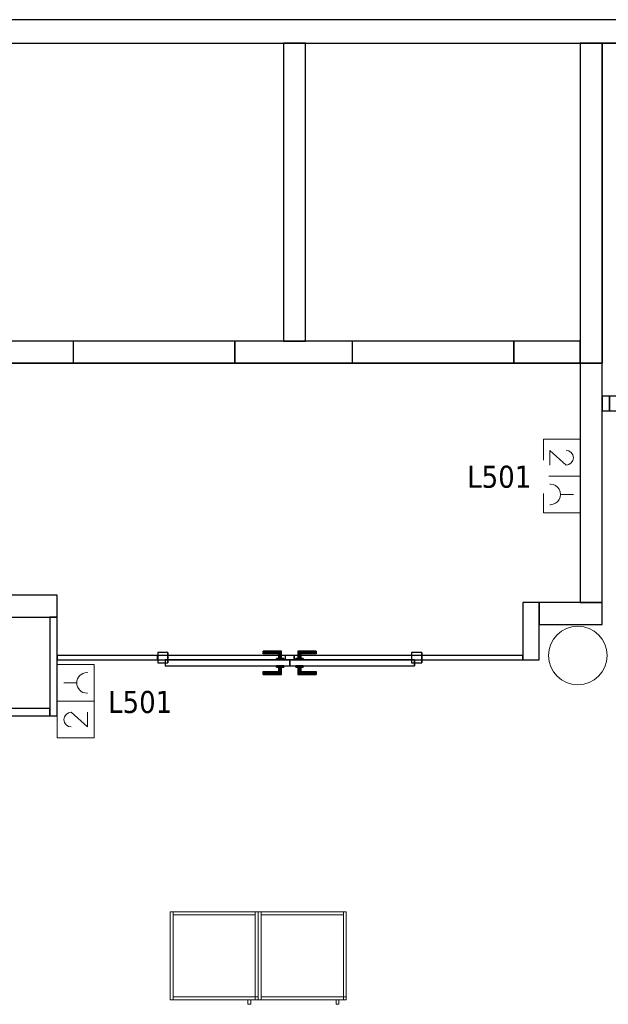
# Model space of a CAD drawing. Header units: metres. Extents: x 397.7 to 427.5, y 12.7 to 28.4.
# Tile 119 of 122: x 417.2 to 421.2, y 21.5 to 28.2. Entities that reach past the tile are written whole.
import ezdxf

# ---------------------------------------------------------------- set-up
doc = ezdxf.new("R2010")
doc.units = ezdxf.units.M
doc.layers.add('01_CARPINTERIA', color=5, linetype='Continuous', lineweight=25, true_color=0x0000ff)
doc.layers.add('01_SUELOS', color=7, linetype='Continuous', lineweight=25, true_color=0x007f00)
for name, color, linetype, lineweight in [('02_MOBILIARIO', 7, 'Continuous', 18), ('A-COLS-____-MCUT', 7, 'Continuous', 18), ('A-COLS-____-OTLN', 7, 'Continuous', 18), ('A-DETL-____-MBND', 7, 'Continuous', 18), ('A-GENM-____-OTLN', 7, 'Continuous', 18), ('A-WALL-____-MCUT', 7, 'Continuous', 25), ('A-WALL-____-OTLN', 7, 'Continuous', 25), ('E-ELEC-FIXT-IDEN', 7, 'Continuous', 30)]:
    doc.layers.add(name, color=color, linetype=linetype, lineweight=lineweight)
doc.styles.add('Tahoma_3', font='tahoma.ttf', dxfattribs={"height": 0.15})

# ---------------------------------------------------------------- blocks, each defined once
blk = doc.blocks.new('Family - Armai 60x60x60_P5-151211-08_ELEC_P5')
at = {"layer": 'A-DETL-____-MBND', "color": 253, "true_color": 0xaaaaaa}
for p, q in [((0, 0.03), (0, 0.63)), ((0, 0.63), (0, 0.03)), ((0, 0.63), (0.6, 0.63)), ((0.6, 0.63), (0, 0.63)), ((0, 0.03), (0, 0.63)), ((0, 0.63), (0.02, 0.63)), ((0, 0.63), (0.02, 0.63)), ((0, 0.63), (0, 0.03)), ((0, 0.03), (0, 0.63)), ((0, 0.63), (0, 0.03)), ((0, 0.63), (0.6, 0.63)), ((0.6, 0.63), (0, 0.63)), ((0.02, 0.63), (0.02, 0.03)), ((0.02, 0.03), (0.02, 0.63)), ((0.02, 0.61), (0.02, 0.63)), ((0.02, 0.63), (0.02, 0.61)), ((0.02, 0.63), (0.58, 0.63)), ((0.58, 0.63), (0.02, 0.63)), ((0.58, 0.61), (0.02, 0.61)), ((0.02, 0.61), (0.58, 0.61)), ((0.58, 0.03), (0.58, 0.63)), ((0.58, 0.63), (0.6, 0.63)), ((0.58, 0.63), (0.6, 0.63)), ((0.58, 0.63), (0.58, 0.03)), ((0.58, 0.63), (0.58, 0.61)), ((0.58, 0.63), (0.58, 0.61)), ((0.6, 0.63), (0.6, 0.03)), ((0.6, 0.03), (0.6, 0.63)), ((0.6, 0.63), (0.6, 0.03)), ((0.6, 0.03), (0.6, 0.63)), ((0.6, 0.63), (0.6, 0.03)), ((0.6, 0.03), (0.6, 0.63)), ((0.6, 0.03), (0, 0.03)), ((0, 0.03), (0.6, 0.03)), ((0.02, 0.03), (0, 0.03)), ((0, 0.03), (0.02, 0.03)), ((0.6, 0.03), (0, 0.03)), ((0, 0.03), (0.6, 0.03)), ((0.02, 0.03), (0.02, 0.05)), ((0.02, 0.05), (0.02, 0.03)), ((0.02, 0.05), (0.58, 0.05)), ((0.58, 0.05), (0.02, 0.05)), ((0.58, 0.03), (0.02, 0.03)), ((0.02, 0.03), (0.58, 0.03)), ((0.53, 0), (0.53, 0.03)), ((0.53, 0.03), (0.53, 0)), ((0.53, 0.03), (0.55, 0.03)), ((0.55, 0.03), (0.53, 0.03)), ((0.55, 0), (0.53, 0)), ((0.53, 0), (0.55, 0)), ((0.55, 0.03), (0.55, 0)), ((0.55, 0.03), (0.55, 0)), ((0.58, 0.03), (0.58, 0.05)), ((0.58, 0.05), (0.6, 0.05)), ((0.58, 0.03), (0.58, 0.05)), ((0.6, 0.05), (0.58, 0.05)), ((0.58, 0.05), (0.58, 0.03)), ((0.58, 0.05), (0.58, 0.03)), ((0.6, 0.03), (0.58, 0.03)), ((0.58, 0.03), (0.6, 0.03)), ((0.6, 0.03), (0.58, 0.03)), ((0.58, 0.03), (0.6, 0.03)), ((0.6, 0.05), (0.6, 0.03)), ((0.6, 0.03), (0.6, 0.05))]:
    blk.add_line(p, q, dxfattribs=at)
blk = doc.blocks.new('Family - Evans P5-151270-08_ELEC_P5')
at = {"layer": 'A-WALL-____-MCUT', "color": 253, "true_color": 0xaaaaaa}
for p, q in [((0.6881, 0.03), (0, 0.03)), ((0, 0.03), (0, 0)), ((0, 0), (0.6881, 0)), ((0.6881, 0), (0.6881, 0.03)), ((2.4872, 0.03), (2.4872, 0)), ((3.1707, 0.03), (2.4872, 0.03)), ((2.4872, 0), (3.1707, 0)), ((3.1707, 0), (3.1707, 0.03))]:
    blk.add_line(p, q, dxfattribs=at)
at = {"layer": 'A-WALL-____-OTLN', "color": 253, "true_color": 0xaaaaaa}
for p, q in [((3.1707, 0.03), (0, 0.03)), ((0, 0.03), (0, 0)), ((0, 0), (3.1707, 0)), ((2.4872, 0.03), (0.6881, 0.03)), ((0.6881, 0.03), (0.6881, 0)), ((2.4872, 0.03), (2.4872, 0)), ((3.1707, 0), (3.1707, 0.03)), ((0.6881, 0), (2.4872, 0))]:
    blk.add_line(p, q, dxfattribs=at)
at = {"layer": 'A-WALL-____-OTLN', "color": 253, "lineweight": 18, "true_color": 0xaaaaaa}
blk.add_line((0, 0), (3.1707, 0), dxfattribs=at)
blk = doc.blocks.new('Family - Vano porta P5-151272-08_ELEC_P5')
at = {"layer": 'A-GENM-____-OTLN', "color": 253, "true_color": 0xaaaaaa}
for p, q in [((418.1305, 23.8995), (418.1305, 23.8695)), ((419.9296, 23.8995), (418.1305, 23.8995)), ((418.1305, 23.8995), (418.1305, 23.8695)), ((418.1305, 23.8995), (419.9296, 23.8995)), ((418.1305, 23.8695), (419.9296, 23.8695)), ((419.9296, 23.8695), (418.1305, 23.8695)), ((419.9296, 23.8695), (419.9296, 23.8995)), ((419.9296, 23.8995), (419.9296, 23.8695))]:
    blk.add_line(p, q, dxfattribs=at)
blk = doc.blocks.new('Family - Evans P5-151276-08_ELEC_P5')
at = {"layer": 'A-WALL-____-MCUT', "color": 253, "true_color": 0xaaaaaa}
for p, q in [((0.39, 0.11), (0, 0.11)), ((0, 0.11), (0, 0)), ((0.39, 0), (0.39, 0.11)), ((0, 0), (0.39, 0))]:
    blk.add_line(p, q, dxfattribs=at)
at = {"layer": 'A-WALL-____-OTLN', "color": 253, "true_color": 0xaaaaaa}
for p, q in [((0.39, 0.11), (0, 0.11)), ((0, 0.11), (0, 0)), ((0.39, 0), (0.39, 0.11)), ((0, 0), (0.39, 0))]:
    blk.add_line(p, q, dxfattribs=at)
at = {"layer": 'A-WALL-____-OTLN', "color": 253, "lineweight": 18, "true_color": 0xaaaaaa}
blk.add_line((0, 0), (0.39, 0), dxfattribs=at)
blk = doc.blocks.new('Family - LONDR55-XX_ZZ-ARQ-CAA-M3D-Londres55-151293-08_ELEC_P5')
at = {"layer": '01_CARPINTERIA', "color": 161, "true_color": 0xaaaaff}
for p, q in [((0.719, 0.1487), (0.719, 0.15)), ((0.719, 0.15), (0.719, 0.1487)), ((0.844, 0.15), (0.719, 0.15)), ((0.719, 0.145), (0.719, 0.1487)), ((0.719, 0.1487), (0.719, 0.145)), ((0.8427, 0.1487), (0.719, 0.1487)), ((0.8427, 0.1487), (0.719, 0.1487)), ((0.719, 0.14), (0.719, 0.145)), ((0.719, 0.145), (0.719, 0.14)), ((0.839, 0.145), (0.719, 0.145)), ((0.839, 0.145), (0.719, 0.145)), ((0.719, 0.135), (0.719, 0.14)), ((0.719, 0.14), (0.719, 0.135)), ((0.719, 0.14), (0.834, 0.14)), ((0.834, 0.14), (0.719, 0.14)), ((0.719, 0.135), (0.719, 0.1313)), ((0.719, 0.1313), (0.719, 0.135)), ((0.829, 0.135), (0.719, 0.135)), ((0.829, 0.135), (0.719, 0.135)), ((0.8254, 0.1313), (0.829, 0.135)), ((0.829, 0.135), (0.8254, 0.1313)), ((0.829, 0.135), (0.834, 0.14)), ((0.834, 0.14), (0.829, 0.135)), ((0.829, 0.1), (0.829, 0.135)), ((0.829, 0.1), (0.829, 0.135)), ((0.839, 0.145), (0.834, 0.14)), ((0.834, 0.14), (0.839, 0.145)), ((0.834, 0.14), (0.834, 0.1)), ((0.834, 0.1), (0.834, 0.14)), ((0.8427, 0.1487), (0.839, 0.145)), ((0.839, 0.145), (0.8427, 0.1487)), ((0.839, 0.1), (0.839, 0.145)), ((0.839, 0.1), (0.839, 0.145)), ((0.844, 0.15), (0.8427, 0.1487)), ((0.8427, 0.1487), (0.844, 0.15)), ((0.8427, 0.1), (0.8427, 0.1487)), ((0.8427, 0.1), (0.8427, 0.1487)), ((0.844, 0.1), (0.844, 0.15)), ((0.9564, 0.1487), (0.955, 0.15)), ((0.955, 0.15), (0.955, 0.1)), ((0.955, 0.15), (0.9564, 0.1487)), ((1.08, 0.15), (0.955, 0.15)), ((0.96, 0.145), (0.9564, 0.1487)), ((0.9564, 0.1487), (0.9564, 0.1)), ((0.9564, 0.1487), (0.9564, 0.1)), ((0.9564, 0.1487), (0.96, 0.145)), ((1.08, 0.1487), (0.9564, 0.1487)), ((1.08, 0.1487), (0.9564, 0.1487)), ((0.965, 0.14), (0.96, 0.145)), ((0.96, 0.145), (0.96, 0.1)), ((0.96, 0.145), (0.96, 0.1)), ((0.96, 0.145), (0.965, 0.14)), ((1.08, 0.145), (0.96, 0.145)), ((1.08, 0.145), (0.96, 0.145)), ((0.965, 0.1), (0.965, 0.14)), ((0.965, 0.14), (0.965, 0.1)), ((0.965, 0.14), (0.97, 0.135)), ((0.97, 0.135), (0.965, 0.14)), ((0.965, 0.14), (1.08, 0.14)), ((1.08, 0.14), (0.965, 0.14)), ((0.97, 0.135), (0.97, 0.1)), ((0.97, 0.135), (0.9737, 0.1313)), ((0.9737, 0.1313), (0.97, 0.135)), ((0.97, 0.135), (0.97, 0.1)), ((1.08, 0.135), (0.97, 0.135)), ((1.08, 0.135), (0.97, 0.135)), ((1.08, 0.1487), (1.08, 0.15)), ((1.08, 0.15), (1.08, 0.1487)), ((1.08, 0.145), (1.08, 0.1487)), ((1.08, 0.1487), (1.08, 0.145)), ((1.08, 0.145), (1.08, 0.14)), ((1.08, 0.14), (1.08, 0.145)), ((1.08, 0.14), (1.08, 0.135)), ((1.08, 0.135), (1.08, 0.14)), ((1.08, 0.135), (1.08, 0.1313)), ((1.08, 0.1313), (1.08, 0.135)), ((0.07, 0.07), (0, 0.07)), ((0, 0.07), (0, 0)), ((0.07, 0.07), (0, 0.07)), ((0, 0), (0, 0.07)), ((0.899, 0.09), (0.05, 0.09)), ((0.05, 0.09), (0.05, 0.05)), ((0.899, 0.09), (0.05, 0.09)), ((0.05, 0.05), (0.05, 0.09)), ((0.07, 0), (0.07, 0.07)), ((0.07, 0), (0.07, 0.07)), ((0.719, 0.1313), (0.719, 0.13)), ((0.719, 0.13), (0.719, 0.1313)), ((0.8254, 0.1313), (0.719, 0.1313)), ((0.8254, 0.1313), (0.719, 0.1313)), ((0.824, 0.13), (0.719, 0.13)), ((0.859, 0.1), (0.809, 0.1)), ((0.809, 0.1), (0.859, 0.1)), ((0.809, 0.09), (0.809, 0.1)), ((0.809, 0.09), (0.809, 0.1)), ((0.859, 0.09), (0.809, 0.09)), ((0.809, 0.09), (0.859, 0.09)), ((0.824, 0.13), (0.8254, 0.1313)), ((0.8254, 0.1313), (0.824, 0.13)), ((0.824, 0.1), (0.824, 0.13)), ((0.8254, 0.1), (0.824, 0.1)), ((0.824, 0.1), (0.8254, 0.1)), ((0.8254, 0.1), (0.8254, 0.1313)), ((0.8254, 0.1), (0.8254, 0.1313)), ((0.829, 0.1), (0.8254, 0.1)), ((0.8254, 0.1), (0.829, 0.1)), ((0.834, 0.1), (0.829, 0.1)), ((0.829, 0.1), (0.834, 0.1)), ((0.839, 0.1), (0.834, 0.1)), ((0.834, 0.1), (0.839, 0.1)), ((0.839, 0.1), (0.8427, 0.1)), ((0.8427, 0.1), (0.839, 0.1)), ((0.8427, 0.1), (0.844, 0.1)), ((0.844, 0.1), (0.8427, 0.1)), ((0.859, 0.09), (0.859, 0.1)), ((0.859, 0.1), (0.859, 0.09)), ((0.899, 0.05), (0.899, 0.09)), ((0.899, 0.05), (0.899, 0.09)), ((1.7491, 0.09), (0.9, 0.09)), ((0.9, 0.09), (0.9, 0.05)), ((1.7491, 0.09), (0.9, 0.09)), ((0.9, 0.05), (0.9, 0.09)), ((0.99, 0.1), (0.94, 0.1)), ((0.94, 0.1), (0.99, 0.1)), ((0.94, 0.09), (0.94, 0.1)), ((0.94, 0.09), (0.94, 0.1)), ((0.99, 0.09), (0.94, 0.09)), ((0.94, 0.09), (0.99, 0.09)), ((0.9564, 0.1), (0.955, 0.1)), ((0.955, 0.1), (0.9564, 0.1)), ((0.96, 0.1), (0.9564, 0.1)), ((0.9564, 0.1), (0.96, 0.1)), ((0.965, 0.1), (0.96, 0.1)), ((0.96, 0.1), (0.965, 0.1)), ((0.97, 0.1), (0.965, 0.1)), ((0.965, 0.1), (0.97, 0.1)), ((0.97, 0.1), (0.9737, 0.1)), ((0.9737, 0.1), (0.97, 0.1)), ((0.9737, 0.1313), (0.9737, 0.1)), ((0.9737, 0.1313), (0.975, 0.13)), ((0.975, 0.13), (0.9737, 0.1313)), ((0.9737, 0.1313), (0.9737, 0.1)), ((1.08, 0.1313), (0.9737, 0.1313)), ((1.08, 0.1313), (0.9737, 0.1313)), ((0.9737, 0.1), (0.975, 0.1)), ((0.975, 0.1), (0.9737, 0.1)), ((0.975, 0.13), (0.975, 0.1)), ((1.08, 0.13), (0.975, 0.13)), ((0.99, 0.09), (0.99, 0.1)), ((0.99, 0.1), (0.99, 0.09)), ((1.08, 0.1313), (1.08, 0.13)), ((1.08, 0.13), (1.08, 0.1313)), ((1.7991, 0.07), (1.7291, 0.07)), ((1.7291, 0.07), (1.7291, 0)), ((1.7991, 0.07), (1.7291, 0.07)), ((1.7291, 0), (1.7291, 0.07)), ((1.7491, 0.05), (1.7491, 0.09)), ((1.7491, 0.05), (1.7491, 0.09)), ((1.7991, 0), (1.7991, 0.07)), ((1.7991, 0), (1.7991, 0.07)), ((0, 0), (0.07, 0)), ((0, 0), (0.07, 0)), ((0.05, 0.05), (0.899, 0.05)), ((0.05, 0.05), (0.899, 0.05)), ((0.719, 0.0087), (0.719, 0.01)), ((0.719, 0.01), (0.719, 0.0087)), ((0.719, 0.01), (0.824, 0.01)), ((0.719, 0.005), (0.719, 0.0087)), ((0.719, 0.0087), (0.719, 0.005)), ((0.719, 0.0087), (0.8254, 0.0087)), ((0.719, 0.0087), (0.8254, 0.0087)), ((0.719, 0), (0.719, 0.005)), ((0.719, 0.005), (0.719, 0)), ((0.719, 0.005), (0.829, 0.005)), ((0.719, 0.005), (0.829, 0.005)), ((0.719, -0.005), (0.719, 0)), ((0.834, 0), (0.719, 0)), ((0.719, 0), (0.834, 0)), ((0.809, 0.05), (0.859, 0.05)), ((0.859, 0.05), (0.809, 0.05)), ((0.809, 0.04), (0.809, 0.05)), ((0.809, 0.04), (0.809, 0.05)), ((0.809, 0.04), (0.859, 0.04)), ((0.859, 0.04), (0.809, 0.04)), ((0.8254, 0.04), (0.824, 0.04)), ((0.824, 0.04), (0.8254, 0.04)), ((0.824, 0.01), (0.824, 0.04)), ((0.8254, 0.0087), (0.824, 0.01)), ((0.824, 0.01), (0.8254, 0.0087)), ((0.829, 0.04), (0.8254, 0.04)), ((0.8254, 0.04), (0.829, 0.04)), ((0.8254, 0.0087), (0.8254, 0.04)), ((0.8254, 0.0087), (0.8254, 0.04)), ((0.829, 0.005), (0.8254, 0.0087)), ((0.8254, 0.0087), (0.829, 0.005)), ((0.829, 0.04), (0.834, 0.04)), ((0.834, 0.04), (0.829, 0.04)), ((0.829, 0.005), (0.829, 0.04)), ((0.829, 0.005), (0.829, 0.04)), ((0.834, 0), (0.829, 0.005)), ((0.829, 0.005), (0.834, 0)), ((0.834, 0.04), (0.839, 0.04)), ((0.839, 0.04), (0.834, 0.04)), ((0.834, 0.04), (0.834, 0)), ((0.834, 0), (0.834, 0.04)), ((0.834, 0), (0.839, -0.005)), ((0.839, 0.04), (0.8427, 0.04)), ((0.8427, 0.04), (0.839, 0.04)), ((0.839, -0.005), (0.839, 0.04)), ((0.839, -0.005), (0.839, 0.04)), ((0.8427, 0.04), (0.844, 0.04)), ((0.844, 0.04), (0.8427, 0.04)), ((0.8427, -0.0087), (0.8427, 0.04)), ((0.8427, -0.0087), (0.8427, 0.04)), ((0.844, -0.01), (0.844, 0.04)), ((0.859, 0.04), (0.859, 0.05)), ((0.859, 0.05), (0.859, 0.04)), ((0.93, 0.05), (0.87, 0.05)), ((0.87, 0.05), (0.87, 0.02)), ((0.93, 0.05), (0.87, 0.05)), ((0.87, 0.02), (0.87, 0.05)), ((0.87, 0.02), (0.93, 0.02)), ((0.87, 0.02), (0.93, 0.02)), ((0.9, 0.05), (1.7491, 0.05)), ((0.9, 0.05), (1.7491, 0.05)), ((0.93, 0.02), (0.93, 0.05)), ((0.93, 0.02), (0.93, 0.05)), ((0.94, 0.05), (0.99, 0.05)), ((0.99, 0.05), (0.94, 0.05)), ((0.94, 0.04), (0.94, 0.05)), ((0.94, 0.04), (0.94, 0.05)), ((0.94, 0.04), (0.99, 0.04)), ((0.99, 0.04), (0.94, 0.04)), ((0.9564, 0.04), (0.955, 0.04)), ((0.955, 0.04), (0.9564, 0.04)), ((0.955, 0.04), (0.955, -0.01)), ((0.96, 0.04), (0.9564, 0.04)), ((0.9564, 0.04), (0.96, 0.04)), ((0.9564, 0.04), (0.9564, -0.0087)), ((0.9564, 0.04), (0.9564, -0.0087)), ((0.96, 0.04), (0.965, 0.04)), ((0.965, 0.04), (0.96, 0.04)), ((0.96, 0.04), (0.96, -0.005)), ((0.96, 0.04), (0.96, -0.005)), ((0.965, 0), (0.96, -0.005)), ((0.965, 0.04), (0.97, 0.04)), ((0.97, 0.04), (0.965, 0.04)), ((0.965, 0), (0.965, 0.04)), ((0.965, 0.04), (0.965, 0)), ((0.97, 0.005), (0.965, 0)), ((0.965, 0), (0.97, 0.005)), ((1.08, 0), (0.965, 0)), ((0.965, 0), (1.08, 0)), ((0.97, 0.04), (0.9737, 0.04)), ((0.9737, 0.04), (0.97, 0.04)), ((0.97, 0.04), (0.97, 0.005)), ((0.97, 0.04), (0.97, 0.005)), ((0.9737, 0.0087), (0.97, 0.005)), ((0.97, 0.005), (0.9737, 0.0087)), ((0.97, 0.005), (1.08, 0.005)), ((0.97, 0.005), (1.08, 0.005)), ((0.9737, 0.04), (0.975, 0.04)), ((0.975, 0.04), (0.9737, 0.04)), ((0.9737, 0.04), (0.9737, 0.0087)), ((0.9737, 0.04), (0.9737, 0.0087)), ((0.975, 0.01), (0.9737, 0.0087)), ((0.9737, 0.0087), (0.975, 0.01)), ((0.9737, 0.0087), (1.08, 0.0087)), ((0.9737, 0.0087), (1.08, 0.0087)), ((0.975, 0.04), (0.975, 0.01)), ((0.975, 0.01), (1.08, 0.01)), ((0.99, 0.04), (0.99, 0.05)), ((0.99, 0.05), (0.99, 0.04)), ((1.08, 0.0087), (1.08, 0.01)), ((1.08, 0.01), (1.08, 0.0087)), ((1.08, 0.005), (1.08, 0.0087)), ((1.08, 0.0087), (1.08, 0.005)), ((1.08, 0.005), (1.08, 0)), ((1.08, 0), (1.08, 0.005)), ((1.08, 0), (1.08, -0.005)), ((1.08, -0.005), (1.08, 0)), ((1.7291, 0), (1.7991, 0)), ((1.7291, 0), (1.7991, 0)), ((0.719, 0), (0.719, -0.005)), ((0.719, -0.005), (0.719, -0.0087)), ((0.719, -0.0087), (0.719, -0.005)), ((0.719, -0.005), (0.839, -0.005)), ((0.719, -0.005), (0.839, -0.005)), ((0.719, -0.0087), (0.719, -0.01)), ((0.719, -0.01), (0.719, -0.0087)), ((0.719, -0.0087), (0.8427, -0.0087)), ((0.719, -0.0087), (0.8427, -0.0087)), ((0.719, -0.01), (0.844, -0.01)), ((0.839, -0.005), (0.834, 0)), ((0.839, -0.005), (0.8427, -0.0087)), ((0.8427, -0.0087), (0.839, -0.005)), ((0.8427, -0.0087), (0.844, -0.01)), ((0.844, -0.01), (0.8427, -0.0087)), ((0.955, -0.01), (0.9564, -0.0087)), ((0.9564, -0.0087), (0.955, -0.01)), ((0.955, -0.01), (1.08, -0.01)), ((0.9564, -0.0087), (0.96, -0.005)), ((0.96, -0.005), (0.9564, -0.0087)), ((0.9564, -0.0087), (1.08, -0.0087)), ((0.9564, -0.0087), (1.08, -0.0087)), ((0.96, -0.005), (0.965, 0)), ((0.96, -0.005), (1.08, -0.005)), ((0.96, -0.005), (1.08, -0.005)), ((1.08, -0.005), (1.08, -0.0087)), ((1.08, -0.0087), (1.08, -0.005)), ((1.08, -0.0087), (1.08, -0.01)), ((1.08, -0.01), (1.08, -0.0087))]:
    blk.add_line(p, q, dxfattribs=at)
blk = doc.blocks.new('Family - Porta P5-151294-08_ELEC_P5')
blk.add_blockref('Family - LONDR55-XX_ZZ-ARQ-CAA-M3D-Londres55-151293-08_ELEC_P5', (0, 0))
blk = doc.blocks.new('Family - Armai 60x60x60_P5-151342-08_ELEC_P5')
at = {"layer": 'A-DETL-____-MBND', "color": 253, "true_color": 0xaaaaaa}
for p, q in [((0, 0.03), (0, 0.63)), ((0, 0.63), (0, 0.03)), ((0, 0.63), (0.6, 0.63)), ((0.6, 0.63), (0, 0.63)), ((0, 0.03), (0, 0.63)), ((0, 0.63), (0.02, 0.63)), ((0, 0.63), (0.02, 0.63)), ((0, 0.63), (0, 0.03)), ((0, 0.03), (0, 0.63)), ((0, 0.63), (0, 0.03)), ((0, 0.63), (0.6, 0.63)), ((0.6, 0.63), (0, 0.63)), ((0.02, 0.61), (0.02, 0.63)), ((0.02, 0.63), (0.02, 0.61)), ((0.02, 0.63), (0.58, 0.63)), ((0.58, 0.63), (0.02, 0.63)), ((0.02, 0.63), (0.02, 0.03)), ((0.02, 0.03), (0.02, 0.63)), ((0.58, 0.61), (0.02, 0.61)), ((0.02, 0.61), (0.58, 0.61)), ((0.58, 0.03), (0.58, 0.63)), ((0.58, 0.63), (0.6, 0.63)), ((0.58, 0.63), (0.6, 0.63)), ((0.58, 0.63), (0.58, 0.03)), ((0.58, 0.63), (0.58, 0.61)), ((0.58, 0.63), (0.58, 0.61)), ((0.6, 0.63), (0.6, 0.03)), ((0.6, 0.03), (0.6, 0.63)), ((0.6, 0.63), (0.6, 0.03)), ((0.6, 0.03), (0.6, 0.63)), ((0.6, 0.63), (0.6, 0.03)), ((0.6, 0.03), (0.6, 0.63)), ((0.6, 0.03), (0, 0.03)), ((0, 0.03), (0.6, 0.03)), ((0.02, 0.03), (0, 0.03)), ((0, 0.03), (0.02, 0.03)), ((0.6, 0.03), (0, 0.03)), ((0, 0.03), (0.6, 0.03)), ((0.02, 0.03), (0.02, 0.05)), ((0.02, 0.05), (0.02, 0.03)), ((0.02, 0.05), (0.58, 0.05)), ((0.58, 0.05), (0.02, 0.05)), ((0.58, 0.03), (0.02, 0.03)), ((0.02, 0.03), (0.58, 0.03)), ((0.53, 0), (0.53, 0.03)), ((0.53, 0.03), (0.53, 0)), ((0.53, 0.03), (0.55, 0.03)), ((0.55, 0.03), (0.53, 0.03)), ((0.55, 0), (0.53, 0)), ((0.53, 0), (0.55, 0)), ((0.55, 0.03), (0.55, 0)), ((0.55, 0.03), (0.55, 0)), ((0.58, 0.03), (0.58, 0.05)), ((0.58, 0.05), (0.6, 0.05)), ((0.58, 0.03), (0.58, 0.05)), ((0.6, 0.05), (0.58, 0.05)), ((0.58, 0.05), (0.58, 0.03)), ((0.58, 0.05), (0.58, 0.03)), ((0.6, 0.03), (0.58, 0.03)), ((0.58, 0.03), (0.6, 0.03)), ((0.6, 0.03), (0.58, 0.03)), ((0.58, 0.03), (0.6, 0.03)), ((0.6, 0.05), (0.6, 0.03)), ((0.6, 0.03), (0.6, 0.05))]:
    blk.add_line(p, q, dxfattribs=at)
blk = doc.blocks.new('Family - Evans P5-151394-08_ELEC_P5')
at = {"layer": 'A-WALL-____-MCUT', "color": 253, "true_color": 0xaaaaaa}
for p, q in [((0.13, 0.15), (0, 0.15)), ((0, 0.15), (0, 0)), ((0.13, 0), (0.13, 0.15)), ((0.98, 0.15), (0.98, 0)), ((1.13, 0.15), (0.98, 0.15)), ((1.61, 0.15), (1.13, 0.15)), ((1.61, 0), (1.61, 0.15)), ((2.71, 0.15), (2.71, 0)), ((3.51, 0.15), (2.71, 0.15)), ((3.51, 0), (3.51, 0.15)), ((4.61, 0.15), (4.61, 0)), ((5.06, 0.15), (4.61, 0.15)), ((5.06, 0), (5.06, 0.15)), ((0, 0), (0.13, 0)), ((0.98, 0), (1.61, 0)), ((2.71, 0), (3.51, 0)), ((4.61, 0), (5.06, 0))]:
    blk.add_line(p, q, dxfattribs=at)
at = {"layer": 'A-WALL-____-OTLN', "color": 253, "true_color": 0xaaaaaa}
for p, q in [((0.13, 0.15), (0, 0.15)), ((0, 0.15), (0, 0)), ((0.13, 0), (0.13, 0.15)), ((0.98, 0.15), (0.13, 0.15)), ((0.98, 0.15), (0.13, 0.15)), ((0.98, 0), (0.98, 0.15)), ((1.13, 0.15), (0.98, 0.15)), ((5.06, 0.15), (1.13, 0.15)), ((1.61, 0), (1.61, 0.15)), ((2.71, 0.15), (1.61, 0.15)), ((2.71, 0), (2.71, 0.15)), ((3.51, 0), (3.51, 0.15)), ((4.61, 0.15), (3.51, 0.15)), ((4.61, 0), (4.61, 0.15)), ((5.06, 0), (5.06, 0.15)), ((0, 0), (5.06, 0)), ((0.13, 0), (0.98, 0)), ((1.61, 0), (2.71, 0)), ((3.51, 0), (4.61, 0))]:
    blk.add_line(p, q, dxfattribs=at)
at = {"layer": 'A-WALL-____-OTLN', "color": 253, "lineweight": 18, "true_color": 0xaaaaaa}
blk.add_line((0, 0), (5.06, 0), dxfattribs=at)
blk = doc.blocks.new('Family - Vano porta P5-151396-08_ELEC_P5')
at = {"layer": 'A-GENM-____-OTLN', "color": 253, "true_color": 0xaaaaaa}
for p, q in [((419.457, 26.0395), (419.457, 25.8895)), ((420.557, 26.0395), (419.457, 26.0395)), ((419.457, 26.0395), (419.457, 25.8895)), ((419.457, 26.0395), (420.557, 26.0395)), ((420.557, 25.8895), (420.557, 26.0395)), ((420.557, 26.0395), (420.557, 25.8895)), ((419.457, 25.8895), (420.557, 25.8895)), ((420.557, 25.8895), (419.457, 25.8895))]:
    blk.add_line(p, q, dxfattribs=at)
blk = doc.blocks.new('Family - Vano porta P5-151398-08_ELEC_P5')
at = {"layer": 'A-GENM-____-OTLN', "color": 253, "true_color": 0xaaaaaa}
for p, q in [((417.557, 26.0395), (417.557, 25.8895)), ((418.657, 26.0395), (417.557, 26.0395)), ((417.557, 26.0395), (417.557, 25.8895)), ((417.557, 26.0395), (418.657, 26.0395)), ((418.657, 25.8895), (418.657, 26.0395)), ((418.657, 26.0395), (418.657, 25.8895)), ((417.557, 25.8895), (418.657, 25.8895)), ((418.657, 25.8895), (417.557, 25.8895))]:
    blk.add_line(p, q, dxfattribs=at)
blk = doc.blocks.new('Family - Evans P5-151448-08_ELEC_P5')
at = {"layer": 'A-WALL-____-MCUT', "color": 253, "true_color": 0xaaaaaa}
for p, q in [((0.67, 0.05), (0, 0.05)), ((0, 0.05), (0, 0)), ((0, 0), (0.67, 0)), ((0.67, 0), (0.67, 0.05))]:
    blk.add_line(p, q, dxfattribs=at)
at = {"layer": 'A-WALL-____-OTLN', "color": 253, "true_color": 0xaaaaaa}
for p, q in [((0.67, 0.05), (0, 0.05)), ((0, 0.05), (0, 0)), ((0, 0), (0.67, 0)), ((0.67, 0), (0.67, 0.05))]:
    blk.add_line(p, q, dxfattribs=at)
at = {"layer": 'A-WALL-____-OTLN', "color": 253, "lineweight": 18, "true_color": 0xaaaaaa}
blk.add_line((0, 0), (0.7408, 0), dxfattribs=at)
blk = doc.blocks.new('Family - Pilar P5-151521-08_ELEC_P5')
at = {"layer": 'A-COLS-____-MCUT', "color": 253, "true_color": 0xaaaaaa}
for start, end in [(360, 180), (180, 360)]:
    blk.add_arc((0.2, 0.2), 0.2, start, end, dxfattribs=at)
at = {"layer": 'A-COLS-____-OTLN', "color": 253, "true_color": 0xaaaaaa}
for start, end in [(360, 180), (180, 360)]:
    blk.add_arc((0.2, 0.2), 0.2, start, end, dxfattribs=at)
blk = doc.blocks.new('Family - Evans P5-151523-08_ELEC_P5')
at = {"layer": 'A-WALL-____-MCUT', "color": 253, "true_color": 0xaaaaaa}
for p, q in [((25.5877, 0.16), (0.0331, 0.16)), ((0, 0), (25.556, 0))]:
    blk.add_line(p, q, dxfattribs=at)
at = {"layer": 'A-WALL-____-OTLN', "color": 253, "true_color": 0xaaaaaa}
for p, q in [((25.5877, 0.16), (0.0331, 0.16)), ((0, 0), (25.556, 0))]:
    blk.add_line(p, q, dxfattribs=at)
at = {"layer": 'A-WALL-____-OTLN', "color": 253, "lineweight": 18, "true_color": 0xaaaaaa}
blk.add_line((0, 0), (25.556, 0), dxfattribs=at)
blk = doc.blocks.new('Family - Armai 60x60x60_P5-151553-08_ELEC_P5')
at = {"layer": 'A-DETL-____-MBND', "color": 253, "true_color": 0xaaaaaa}
for p, q in [((0, 0.03), (0, 0.63)), ((0, 0.63), (0, 0.03)), ((0, 0.63), (0.6, 0.63)), ((0.6, 0.63), (0, 0.63)), ((0, 0.03), (0, 0.63)), ((0, 0.63), (0, 0.03)), ((0, 0.63), (0.6, 0.63)), ((0.6, 0.63), (0, 0.63)), ((0, 0.03), (0, 0.63)), ((0, 0.63), (0.02, 0.63)), ((0, 0.63), (0.02, 0.63)), ((0, 0.63), (0, 0.03)), ((0.02, 0.61), (0.02, 0.63)), ((0.02, 0.63), (0.02, 0.61)), ((0.02, 0.63), (0.58, 0.63)), ((0.58, 0.63), (0.02, 0.63)), ((0.02, 0.63), (0.02, 0.03)), ((0.02, 0.03), (0.02, 0.63)), ((0.58, 0.61), (0.02, 0.61)), ((0.02, 0.61), (0.58, 0.61)), ((0.58, 0.63), (0.58, 0.61)), ((0.58, 0.63), (0.58, 0.61)), ((0.58, 0.03), (0.58, 0.63)), ((0.58, 0.63), (0.6, 0.63)), ((0.58, 0.63), (0.6, 0.63)), ((0.58, 0.63), (0.58, 0.03)), ((0.6, 0.63), (0.6, 0.03)), ((0.6, 0.03), (0.6, 0.63)), ((0.6, 0.63), (0.6, 0.03)), ((0.6, 0.03), (0.6, 0.63)), ((0.6, 0.63), (0.6, 0.03)), ((0.6, 0.03), (0.6, 0.63)), ((0.6, 0.03), (0, 0.03)), ((0, 0.03), (0.6, 0.03)), ((0.6, 0.03), (0, 0.03)), ((0, 0.03), (0.6, 0.03)), ((0.02, 0.03), (0, 0.03)), ((0, 0.03), (0.02, 0.03)), ((0.02, 0.03), (0.02, 0.05)), ((0.02, 0.05), (0.02, 0.03)), ((0.02, 0.05), (0.58, 0.05)), ((0.58, 0.05), (0.02, 0.05)), ((0.58, 0.03), (0.02, 0.03)), ((0.02, 0.03), (0.58, 0.03)), ((0.53, 0), (0.53, 0.03)), ((0.53, 0.03), (0.53, 0)), ((0.53, 0.03), (0.55, 0.03)), ((0.55, 0.03), (0.53, 0.03)), ((0.55, 0), (0.53, 0)), ((0.53, 0), (0.55, 0)), ((0.55, 0.03), (0.55, 0)), ((0.55, 0.03), (0.55, 0)), ((0.58, 0.05), (0.58, 0.03)), ((0.58, 0.05), (0.58, 0.03)), ((0.58, 0.03), (0.58, 0.05)), ((0.58, 0.05), (0.6, 0.05)), ((0.58, 0.03), (0.58, 0.05)), ((0.6, 0.05), (0.58, 0.05)), ((0.6, 0.03), (0.58, 0.03)), ((0.58, 0.03), (0.6, 0.03)), ((0.6, 0.03), (0.58, 0.03)), ((0.58, 0.03), (0.6, 0.03)), ((0.6, 0.05), (0.6, 0.03)), ((0.6, 0.03), (0.6, 0.05))]:
    blk.add_line(p, q, dxfattribs=at)
blk = doc.blocks.new('Family - Evans P5-151563-08_ELEC_P5')
at = {"layer": 'A-WALL-____-MCUT', "color": 253, "true_color": 0xaaaaaa}
for p, q in [((0.4293, 0.15), (0, 0.15)), ((0, 0.15), (0, 0)), ((0.4293, 0), (0.4293, 0.15)), ((0, 0), (0.4293, 0))]:
    blk.add_line(p, q, dxfattribs=at)
at = {"layer": 'A-WALL-____-OTLN', "color": 253, "true_color": 0xaaaaaa}
for p, q in [((0.4293, 0.15), (0, 0.15)), ((0, 0.15), (0, 0)), ((0.4293, 0), (0.4293, 0.15)), ((0, 0), (0.4293, 0))]:
    blk.add_line(p, q, dxfattribs=at)
at = {"layer": 'A-WALL-____-OTLN', "color": 253, "lineweight": 18, "true_color": 0xaaaaaa}
blk.add_line((0, 0), (0.4293, 0), dxfattribs=at)
blk = doc.blocks.new('Family - Evans P5-151598-08_ELEC_P5')
at = {"layer": 'A-WALL-____-MCUT', "color": 253, "true_color": 0xaaaaaa}
for p, q in [((3.8088, 0.15), (0, 0.15)), ((0, 0.15), (0, 0)), ((3.8088, 0), (3.8088, 0.15)), ((0, 0), (3.8088, 0))]:
    blk.add_line(p, q, dxfattribs=at)
at = {"layer": 'A-WALL-____-OTLN', "color": 253, "true_color": 0xaaaaaa}
for p, q in [((3.8088, 0.15), (0, 0.15)), ((0, 0.15), (0, 0)), ((3.8088, 0), (3.8088, 0.15)), ((0, 0), (3.8088, 0))]:
    blk.add_line(p, q, dxfattribs=at)
at = {"layer": 'A-WALL-____-OTLN', "color": 253, "lineweight": 18, "true_color": 0xaaaaaa}
blk.add_line((0, 0), (3.8088, 0), dxfattribs=at)
blk = doc.blocks.new('Family - Evans P5-151685-08_ELEC_P5')
at = {"layer": 'A-WALL-____-MCUT', "color": 253, "true_color": 0xaaaaaa}
for p, q in [((2.0288, 0.15), (0, 0.15)), ((0, 0.15), (0, 0)), ((2.0288, 0), (2.0288, 0.15)), ((0, 0), (2.0288, 0))]:
    blk.add_line(p, q, dxfattribs=at)
at = {"layer": 'A-WALL-____-OTLN', "color": 253, "true_color": 0xaaaaaa}
for p, q in [((2.0288, 0.15), (0, 0.15)), ((0, 0.15), (0, 0)), ((2.0288, 0), (2.0288, 0.15)), ((0, 0), (2.0288, 0))]:
    blk.add_line(p, q, dxfattribs=at)
at = {"layer": 'A-WALL-____-OTLN', "color": 253, "lineweight": 18, "true_color": 0xaaaaaa}
blk.add_line((0, 0), (2.0288, 0), dxfattribs=at)
blk = doc.blocks.new('Family - Paviment P5-151720-08_ELEC_P5')
at = {"layer": '01_SUELOS', "color": 9, "true_color": 0xaad4aa}
for p, q in [((22.8618, 14.9576), (22.8618, 12.7788)), ((22.8618, 12.7788), (22.8618, 14.9576)), ((28.518, 14.9576), (22.8618, 14.9576)), ((22.8618, 14.9576), (28.518, 14.9576)), ((22.8618, 12.7788), (18.6295, 12.7788)), ((18.6295, 12.7788), (22.8618, 12.7788))]:
    blk.add_line(p, q, dxfattribs=at)
blk = doc.blocks.new('Family - Evans P5-151722-08_ELEC_P5')
at = {"layer": 'A-WALL-____-MCUT', "color": 253, "true_color": 0xaaaaaa}
for p, q in [((5.34, 0.15), (0, 0.15)), ((0, 0.15), (0, 0)), ((5.34, 0), (5.34, 0.15)), ((6.58, 0.15), (6.58, 0)), ((6.62, 0.15), (6.58, 0.15)), ((6.62, 0), (6.62, 0.15)), ((0, 0), (5.34, 0)), ((6.58, 0), (6.62, 0))]:
    blk.add_line(p, q, dxfattribs=at)
at = {"layer": 'A-WALL-____-OTLN', "color": 253, "true_color": 0xaaaaaa}
for p, q in [((6.62, 0.15), (0, 0.15)), ((0, 0.15), (0, 0)), ((6.58, 0.15), (5.34, 0.15)), ((5.34, 0.15), (5.34, 0)), ((6.58, 0.15), (6.58, 0)), ((6.62, 0), (6.62, 0.15)), ((0, 0), (6.62, 0)), ((5.34, 0), (6.58, 0))]:
    blk.add_line(p, q, dxfattribs=at)
at = {"layer": 'A-WALL-____-OTLN', "color": 253, "lineweight": 18, "true_color": 0xaaaaaa}
blk.add_line((0, 0), (6.62, 0), dxfattribs=at)
blk = doc.blocks.new('Family - Evans P5-151882-08_ELEC_P5')
at = {"layer": 'A-WALL-____-MCUT', "color": 253, "true_color": 0xaaaaaa}
for p, q in [((1.91, 0.05), (0, 0.05)), ((0, 0.05), (0, 0)), ((0, 0), (1.91, 0)), ((1.91, 0), (1.91, 0.05))]:
    blk.add_line(p, q, dxfattribs=at)
at = {"layer": 'A-WALL-____-OTLN', "color": 253, "true_color": 0xaaaaaa}
for p, q in [((1.91, 0.05), (0, 0.05)), ((0, 0.05), (0, 0)), ((0, 0), (1.91, 0)), ((1.91, 0), (1.91, 0.05))]:
    blk.add_line(p, q, dxfattribs=at)
at = {"layer": 'A-WALL-____-OTLN', "color": 253, "lineweight": 18, "true_color": 0xaaaaaa}
blk.add_line((0, 0), (1.91, 0), dxfattribs=at)
blk = doc.blocks.new('Family - Armai 60x60x60_P5-151892-08_ELEC_P5')
at = {"layer": 'A-DETL-____-MBND', "color": 253, "true_color": 0xaaaaaa}
for p, q in [((0, 0.03), (0, 0.63)), ((0, 0.63), (0, 0.03)), ((0, 0.63), (0.6, 0.63)), ((0.6, 0.63), (0, 0.63)), ((0, 0.03), (0, 0.63)), ((0, 0.63), (0.02, 0.63)), ((0, 0.63), (0.02, 0.63)), ((0, 0.63), (0, 0.03)), ((0, 0.03), (0, 0.63)), ((0, 0.63), (0, 0.03)), ((0, 0.63), (0.6, 0.63)), ((0.6, 0.63), (0, 0.63)), ((0.02, 0.61), (0.02, 0.63)), ((0.02, 0.63), (0.02, 0.61)), ((0.02, 0.63), (0.58, 0.63)), ((0.58, 0.63), (0.02, 0.63)), ((0.02, 0.63), (0.02, 0.03)), ((0.02, 0.03), (0.02, 0.63)), ((0.58, 0.61), (0.02, 0.61)), ((0.02, 0.61), (0.58, 0.61)), ((0.58, 0.63), (0.58, 0.61)), ((0.58, 0.63), (0.58, 0.61)), ((0.58, 0.03), (0.58, 0.63)), ((0.58, 0.63), (0.6, 0.63)), ((0.58, 0.63), (0.6, 0.63)), ((0.58, 0.63), (0.58, 0.03)), ((0.6, 0.63), (0.6, 0.03)), ((0.6, 0.03), (0.6, 0.63)), ((0.6, 0.63), (0.6, 0.03)), ((0.6, 0.03), (0.6, 0.63)), ((0.6, 0.63), (0.6, 0.03)), ((0.6, 0.03), (0.6, 0.63)), ((0.6, 0.03), (0, 0.03)), ((0, 0.03), (0.6, 0.03)), ((0.02, 0.03), (0, 0.03)), ((0, 0.03), (0.02, 0.03)), ((0.6, 0.03), (0, 0.03)), ((0, 0.03), (0.6, 0.03)), ((0.02, 0.03), (0.02, 0.05)), ((0.02, 0.05), (0.02, 0.03)), ((0.02, 0.05), (0.58, 0.05)), ((0.58, 0.05), (0.02, 0.05)), ((0.58, 0.03), (0.02, 0.03)), ((0.02, 0.03), (0.58, 0.03)), ((0.53, 0), (0.53, 0.03)), ((0.53, 0.03), (0.53, 0)), ((0.53, 0.03), (0.55, 0.03)), ((0.55, 0.03), (0.53, 0.03)), ((0.55, 0), (0.53, 0)), ((0.53, 0), (0.55, 0)), ((0.55, 0.03), (0.55, 0)), ((0.55, 0.03), (0.55, 0)), ((0.58, 0.05), (0.58, 0.03)), ((0.58, 0.05), (0.58, 0.03)), ((0.58, 0.03), (0.58, 0.05)), ((0.58, 0.05), (0.6, 0.05)), ((0.58, 0.03), (0.58, 0.05)), ((0.6, 0.05), (0.58, 0.05)), ((0.6, 0.03), (0.58, 0.03)), ((0.58, 0.03), (0.6, 0.03)), ((0.6, 0.03), (0.58, 0.03)), ((0.58, 0.03), (0.6, 0.03)), ((0.6, 0.05), (0.6, 0.03)), ((0.6, 0.03), (0.6, 0.05))]:
    blk.add_line(p, q, dxfattribs=at)
blk = doc.blocks.new('Family - Mampara P5-151901-08_ELEC_P5')
at = {"layer": 'A-WALL-____-MCUT', "color": 253, "true_color": 0xaaaaaa}
for p, q in [((0.0207, 0.1), (0, 0)), ((1.5455, 0.1), (0.0207, 0.1)), ((1.5455, 0), (1.5455, 0.1)), ((2.4855, 0.1), (2.4855, 0)), ((4.1682, 0.1), (2.4855, 0.1)), ((4.1682, 0), (4.1682, 0.1)), ((5.1082, 0.1), (5.1082, 0)), ((5.1582, 0.1), (5.1082, 0.1)), ((5.1582, 0), (5.1582, 0.1)), ((0, 0), (1.5455, 0)), ((2.4855, 0), (4.1682, 0)), ((5.1082, 0), (5.1582, 0))]:
    blk.add_line(p, q, dxfattribs=at)
at = {"layer": 'A-WALL-____-OTLN', "color": 253, "true_color": 0xaaaaaa}
for p, q in [((0.0207, 0.1), (0, 0)), ((5.1582, 0.1), (0.0207, 0.1)), ((1.5455, 0), (1.5455, 0.1)), ((2.4855, 0.1), (1.5455, 0.1)), ((2.4855, 0), (2.4855, 0.1)), ((4.1682, 0), (4.1682, 0.1)), ((5.1082, 0.1), (4.1682, 0.1)), ((5.1082, 0), (5.1082, 0.1)), ((5.1582, 0), (5.1582, 0.1)), ((0, 0), (5.1582, 0)), ((1.5455, 0), (2.4855, 0)), ((4.1682, 0), (5.1082, 0))]:
    blk.add_line(p, q, dxfattribs=at)
at = {"layer": 'A-WALL-____-OTLN', "color": 253, "lineweight": 18, "true_color": 0xaaaaaa}
blk.add_line((0, 0), (5.1582, 0), dxfattribs=at)
blk = doc.blocks.new('LONDR55-XX_ZZ-ARQ-CAA-M3D-Londres55_ifc-1-08_ELEC_P5')
at = {"layer": '01_CARPINTERIA', "color": 253, "lineweight": 18, "true_color": 0xaaaaaa, "rotation": 180}
blk.add_blockref('Family - Porta P5-151294-08_ELEC_P5', (419.9296, 23.9195), dxfattribs=at)
at = {"layer": '01_SUELOS', "color": 253, "lineweight": 18, "true_color": 0xaaaaaa}
blk.add_blockref('Family - Paviment P5-151720-08_ELEC_P5', (398.2952, 13.1106), dxfattribs=at)
at = {"layer": '02_MOBILIARIO', "color": 253, "lineweight": 18, "true_color": 0xaaaaaa}
for name, p in [('Family - Armai 60x60x60_P5-151211-08_ELEC_P5', (418.2152, 21.5244)), ('Family - Armai 60x60x60_P5-151342-08_ELEC_P5', (418.2152, 21.5244)), ('Family - Armai 60x60x60_P5-151553-08_ELEC_P5', (418.8152, 21.5244)), ('Family - Armai 60x60x60_P5-151892-08_ELEC_P5', (418.8152, 21.5244))]:
    blk.add_blockref(name, p, dxfattribs=at)
at = {"layer": 'A-COLS-____-OTLN', "color": 253, "lineweight": 18, "true_color": 0xaaaaaa}
blk.add_blockref('Family - Pilar P5-151521-08_ELEC_P5', (420.792, 23.6995), dxfattribs=at)
at = {"layer": 'A-GENM-____-OTLN', "color": 253, "lineweight": 18, "true_color": 0xaaaaaa}
for name in ['Family - Vano porta P5-151398-08_ELEC_P5', 'Family - Vano porta P5-151396-08_ELEC_P5', 'Family - Vano porta P5-151272-08_ELEC_P5']:
    blk.add_blockref(name, (0, 0), dxfattribs=at)
at = {"layer": 'A-WALL-____-OTLN', "color": 253, "lineweight": 18, "true_color": 0xaaaaaa}
for name, p, rotation in [('Family - Evans P5-151523-08_ELEC_P5', (426.8464, 28.2282), 180), ('Family - Evans P5-151685-08_ELEC_P5', (419.137, 26.0395), 90), ('Family - Evans P5-151598-08_ELEC_P5', (421.007, 28.0682), 270), ('Family - Mampara P5-151901-08_ELEC_P5', (426.3152, 25.6641), 180), ('Family - Evans P5-151722-08_ELEC_P5', (417.447, 24.3095), 180), ('Family - Evans P5-151448-08_ELEC_P5', (417.447, 23.4895), 90), ('Family - Evans P5-151276-08_ELEC_P5', (420.7276, 23.8695), 90), ('Family - Evans P5-151563-08_ELEC_P5', (421.157, 24.2595), 180), ('Family - Evans P5-151270-08_ELEC_P5', (420.6176, 23.8995), 180)]:
    blk.add_blockref(name, p, dxfattribs=dict(at, rotation=rotation))
for name, p in [('Family - Evans P5-151394-08_ELEC_P5', (415.947, 25.8895)), ('Family - Evans P5-151882-08_ELEC_P5', (415.487, 23.4895))]:
    blk.add_blockref(name, p, dxfattribs=at)
blk = doc.blocks.new('ZYR_05_02_02 Presa Doble - 01 Toma Doble-887710-08_ELEC_P5')
at = {"layer": 'A-DETL-____-MBND', "color": 180, "true_color": 0x3c0aff}
for p, q in [((-0.3362, 0), (0.1638, 0)), ((-0.3362, -0.25), (-0.3362, 0)), ((-0.0862, 0), (-0.0862, -0.25)), ((0.1638, 0), (0.1638, -0.25)), ((0.0388, -0.045), (0.0388, -0.132)), ((-0.1612, -0.0948), (-0.2612, -0.205)), ((0.1638, -0.25), (-0.3362, -0.25)), ((-0.2612, -0.205), (-0.1614, -0.205)), ((-0.0312, -0.205), (-0.0312, -0.202)), ((0.1088, -0.205), (0.1088, -0.202))]:
    blk.add_line(p, q, dxfattribs=at)
for centre, radius, start in [((-0.2112, -0.095), 0.05, 0.1854), ((0.0388, -0.202), 0.07, 360)]:
    blk.add_arc(centre, radius, start, 180, dxfattribs=at)
blk = doc.blocks.new('ZYR_05_02_02 Presa Doble - 01 Toma Doble-887713-08_ELEC_P5')
at = {"layer": 'A-DETL-____-MBND', "color": 180, "true_color": 0x3c0aff}
for p, q in [((-0.2322, 0), (0.2678, 0)), ((-0.2322, -0.25), (-0.2322, 0)), ((0.0178, 0), (0.0178, -0.25)), ((0.1428, -0.045), (0.1428, -0.132)), ((0.2678, 0), (0.2678, -0.25)), ((-0.0572, -0.0948), (-0.1572, -0.205)), ((0.2678, -0.25), (-0.2322, -0.25)), ((-0.1572, -0.205), (-0.0573, -0.205)), ((0.0728, -0.205), (0.0728, -0.202)), ((0.2128, -0.205), (0.2128, -0.202))]:
    blk.add_line(p, q, dxfattribs=at)
for centre, radius, start in [((-0.1072, -0.095), 0.05, 0.1854), ((0.1428, -0.202), 0.07, 360)]:
    blk.add_arc(centre, radius, start, 180, dxfattribs=at)

msp = doc.modelspace()

# ---------------------------------------------------------------- block references
at = {"lineweight": 5}
msp.add_blockref('LONDR55-XX_ZZ-ARQ-CAA-M3D-Londres55_ifc-1-08_ELEC_P5', (0, 0), dxfattribs=at)
at = {"layer": 'A-DETL-____-MBND', "color": 180, "true_color": 0x3c0aff}
for name, p, rotation in [('ZYR_05_02_02 Presa Doble - 01 Toma Doble-887713-08_ELEC_P5', (421.007, 25.1389), 269.9999999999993), ('ZYR_05_02_02 Presa Doble - 01 Toma Doble-887710-08_ELEC_P5', (417.447, 23.6738), 89.9999999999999)]:
    msp.add_blockref(name, p, dxfattribs=dict(at, rotation=rotation))

# ---------------------------------------------------------------- next in the draw order: texts
at = {"layer": 'E-ELEC-FIXT-IDEN', "char_height": 0.15, "width": 0.517088, "attachment_point": 1, "style": 'Tahoma_3', "bg_fill": 3, "box_fill_scale": 1.25, "bg_fill_color": 256, "bg_fill_true_color": 13158600, "bg_fill_transparency": 0}
for insert in [(420.2383, 25.1915), (417.7931, 23.6581)]:
    msp.add_mtext('L501', dxfattribs=dict(at, insert=insert))

doc.saveas('drawing.dxf')
